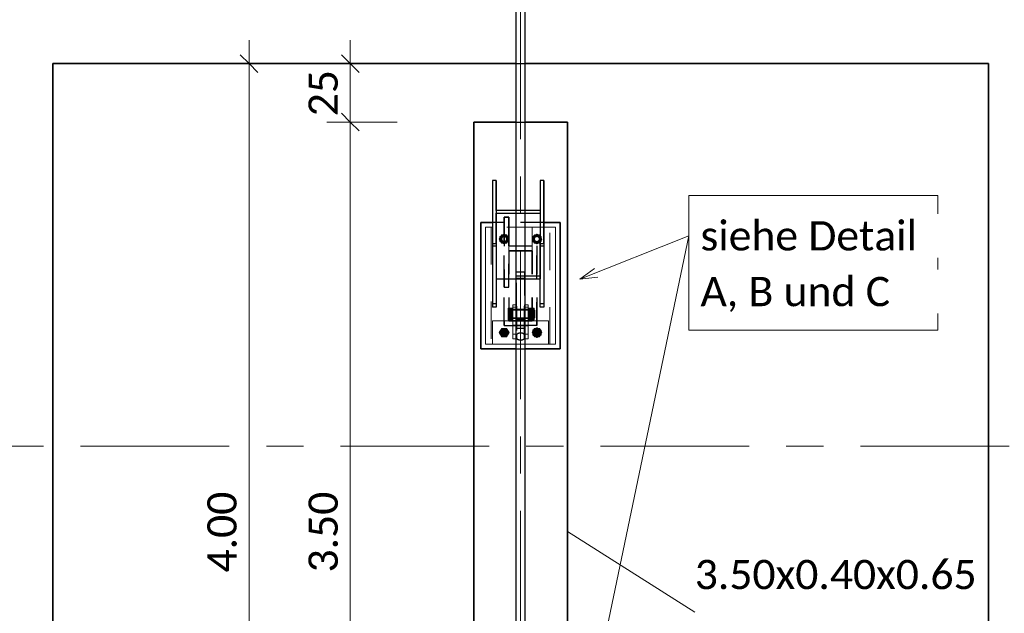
# Model space of a CAD drawing. Header units: metres. Extents: x -3 to 135, y -4 to 27.
# Tile 36 of 81: x 40.42 to 44.63, y 6.05 to 8.59. Entities that reach past the tile are written whole.
import ezdxf

# ---------------------------------------------------------------- set-up
doc = ezdxf.new("R2010")
doc.units = ezdxf.units.M
for name, pattern in [('Rasterlinie', [1.11125, 0.635, -0.15875, 0.15875, -0.15875]), ('Strich', [0.3175, 0.15875, -0.15875]), ('Verdeckt', [0.15, 0.1, -0.05])]:
    doc.linetypes.add(name, pattern=pattern)
for name, color, linetype, lineweight in [('_Verdeckte Linien_', 7, 'Strich', 18), ('A-ANNO-DIMS', 211, 'Continuous', 9), ('A-ANNO-DIMS-50', 211, 'Continuous', 9), ('S-BEAM', 12, 'Continuous', 35), ('S-BEAM-HDLN', 1, 'Verdeckt', 25), ('S-COLS', 52, 'Continuous', 18), ('S-COLS-HDLN', 52, 'Verdeckt', 25), ('S-FNDN', 32, 'Continuous', 35), ('S-FNDN-HDLN', 4, 'Verdeckt', 25), ('S-FNDN-IDEN', 2, 'Continuous', 9), ('S-GRID', 1, 'Continuous', 9), ('Text', 250, 'Continuous', 9), ('Tragwerksverbindungen', 7, 'Continuous', 18)]:
    doc.layers.add(name, color=color, linetype=linetype, lineweight=lineweight)
doc.styles.add('Calibri_1', font='calibri.ttf', dxfattribs={"height": 0.125})
doc.dimstyles.new('DIM25', dxfattribs={"dimscale": 0.3048, "dimtxt": 0.147169, "dimasz": 0.246063, "dimexe": 0.328084, "dimexo": 0.0625, "dimgap": 0.016404, "dimtad": 1, "dimrnd": 0.001, "dimzin": 0, "dimdsep": 46, "dimtxsty": 'Calibri_1', "dimblk1": 'OBLIQUE', "dimblk2": 'OBLIQUE', "dimsah": 1, "dimcen": 0.09, "dimdle": 0.328084, "dimadec": 0, "dimazin": 0, "dimtfac": 1, "dimtdec": 4, "dimtix": 1, "dimtmove": 0, "dimatfit": 3, "dimfxl": 0.656168, "dimfxlon": 1, "dimtvp": 1, "dimtolj": 1, "dimtzin": 0, "dimlwd": 18, "dimlwe": 18, "dimarcsym": 2})
doc.dimstyles.new('DIM25_1', dxfattribs={"dimscale": 0.3048, "dimtxt": 0.147169, "dimasz": 0.246063, "dimexe": 0.328084, "dimexo": 0.0625, "dimgap": 0.016404, "dimtad": 1, "dimdec": 1, "dimlfac": 100, "dimrnd": 0.1, "dimdsep": 46, "dimtxsty": 'Calibri_1', "dimblk1": 'OBLIQUE', "dimblk2": 'OBLIQUE', "dimsah": 1, "dimcen": 0.09, "dimdle": 0.328084, "dimadec": 0, "dimazin": 0, "dimtfac": 1, "dimtdec": 4, "dimtix": 1, "dimtmove": 0, "dimatfit": 3, "dimfxl": 0.656168, "dimfxlon": 1, "dimtvp": 1, "dimtolj": 1, "dimtzin": 0, "dimlwd": 18, "dimlwe": 18, "dimarcsym": 2})

# ---------------------------------------------------------------- blocks, each defined once
blk = doc.blocks.new('SP-TV-Schraube_Mutter_001 - M24-V24-Fundamente Draufsicht')
at = {"layer": 'Tragwerksverbindungen', "linetype": 'Strich'}
blk.add_hatch(color=142, dxfattribs=at).paths.add_polyline_path([(2.4831, 7.2316), (2.5039, 7.2316), (2.5143, 7.2496), (2.5039, 7.2676), (2.4831, 7.2676), (2.4727, 7.2496)])
at = {"layer": '_Verdeckte Linien_'}
for start, end in [(90, 270), (270, 90)]:
    blk.add_arc((2.4935, 7.2496), 0.012, start, end, dxfattribs=at)
at = {"layer": 'Tragwerksverbindungen'}
for p, q in [((2.4831, 7.2676), (2.4727, 7.2496)), ((2.4727, 7.2496), (2.4831, 7.2316)), ((2.5039, 7.2676), (2.4831, 7.2676)), ((2.5143, 7.2496), (2.5039, 7.2676)), ((2.5039, 7.2316), (2.5143, 7.2496)), ((2.4831, 7.2316), (2.5039, 7.2316))]:
    blk.add_line(p, q, dxfattribs=at)
blk = doc.blocks.new('SP-TV-Schraube_Mutter_001 - M24-V11-Fundamente Draufsicht')
at = {"layer": '_Verdeckte Linien_'}
for p, q in [((2.4831, 19.6676), (2.4727, 19.6496)), ((2.5039, 19.6676), (2.4831, 19.6676)), ((2.5143, 19.6496), (2.5039, 19.6676)), ((2.4727, 19.6496), (2.4831, 19.6316)), ((2.4831, 19.6316), (2.5039, 19.6316)), ((2.5039, 19.6316), (2.5143, 19.6496))]:
    blk.add_line(p, q, dxfattribs=at)
for start, end in [(90, 270), (270, 90)]:
    blk.add_arc((2.4935, 19.6496), 0.012, start, end, dxfattribs=at)
blk = doc.blocks.new('SP-TV-Mutter_001 - M24-1093895-Fundamente Draufsicht')
at = {"layer": '_Verdeckte Linien_'}
for radius, start, end in [(0.0162, 360, 180), (0.0162, 180, 360), (0.012, 0, 180), (0.012, 180, 0), (0.0104, 0, 180), (0.0104, 180, 360)]:
    blk.add_arc((0, 0), radius, start, end, dxfattribs=at)
for points in [[(-0.0208, 0), (-0.019, 0.003), (-0.0155, 0.0091), (-0.0121, 0.015), (-0.0104, 0.018)], [(-0.0104, -0.018), (-0.0121, -0.015), (-0.0155, -0.0091), (-0.019, -0.003), (-0.0208, 0)], [(-0.0104, 0.018), (-0.007, 0.018), (-0.0001, 0.018), (0.0069, 0.018), (0.0104, 0.018)], [(0.0104, 0.018), (0.0121, 0.015), (0.0155, 0.0091), (0.019, 0.003), (0.0208, 0)], [(0.0208, 0), (0.0191, -0.003), (0.0156, -0.0089), (0.0121, -0.015), (0.0104, -0.018)], [(0.0104, -0.018), (0.007, -0.018), (0.0001, -0.018), (-0.0069, -0.018), (-0.0104, -0.018)]]:
    blk.add_open_spline(points, degree=3, dxfattribs=at)
blk = doc.blocks.new('Rundstahl Träger - RB 36-V14-Fundamente Draufsicht')
at = {"layer": 'S-BEAM', "lineweight": 25}
for p, q in [((2.5435, 21.8058), (2.5435, 17.6012)), ((2.5835, 17.6012), (2.5835, 21.8058))]:
    blk.add_line(p, q, dxfattribs=at)
for start_param, end_param in [(0, 3.141593), (3.156084, 6.268693)]:
    blk.add_ellipse((2.5635, 21.8058), major_axis=(0.02, 0), ratio=0.649446, start_param=start_param, end_param=end_param, dxfattribs=at)
at = {"layer": 'S-BEAM-HDLN'}
for major_axis, start_param, end_param in [((0.02, 0), 0.014492, 3.127101), ((-0.02, 0), 0, 3.141593)]:
    blk.add_ellipse((2.5635, 17.6012), major_axis=major_axis, ratio=0.649446, start_param=start_param, end_param=end_param, dxfattribs=at)
blk = doc.blocks.new('Rundstahl Träger - RB 36-V15-Fundamente Draufsicht')
at = {"layer": 'S-BEAM', "lineweight": 25}
for p, q in [((2.5435, 19.2329), (2.5435, 15.6139)), ((2.5835, 15.6139), (2.5835, 19.2329))]:
    blk.add_line(p, q, dxfattribs=at)
for start_param, end_param in [(0.012594, 3.128999), (3.141593, 6.283185)]:
    blk.add_ellipse((2.5635, 15.6139), major_axis=(0.02, 0), ratio=0.750552, start_param=start_param, end_param=end_param, dxfattribs=at)
at = {"layer": 'S-BEAM-HDLN'}
for start_param, end_param in [(0, 3.141593), (3.154186, 6.270592)]:
    blk.add_ellipse((2.5635, 19.2329), major_axis=(0.02, 0), ratio=0.750552, start_param=start_param, end_param=end_param, dxfattribs=at)
blk = doc.blocks.new('Öse89 - Öse2-1141323-Fundamente Draufsicht')
at = {"layer": 'S-COLS'}
for p, q in [((2.5435, 44.1283), (2.531, 44.1283)), ((2.531, 44.1283), (2.531, 44.118)), ((2.531, 44.002), (2.531, 44.118)), ((2.5435, 44.118), (2.531, 44.118)), ((2.531, 43.982), (2.531, 44.002)), ((2.531, 44.002), (2.5435, 44.002)), ((2.5435, 43.982), (2.531, 43.982))]:
    blk.add_line(p, q, dxfattribs=at)
at = {"layer": 'S-COLS-HDLN'}
for p, q in [((2.546, 44.1283), (2.5436, 44.1283)), ((2.546, 44.118), (2.5436, 44.118)), ((2.546, 44.118), (2.546, 44.1283)), ((2.546, 44.118), (2.546, 44.002)), ((2.546, 44.1072), (2.531, 44.1072)), ((2.531, 44.0701), (2.546, 44.0701)), ((2.546, 44.0591), (2.531, 44.0591)), ((2.5436, 44.002), (2.546, 44.002)), ((2.546, 44.002), (2.546, 43.982)), ((2.546, 43.982), (2.5436, 43.982))]:
    blk.add_line(p, q, dxfattribs=at)
blk = doc.blocks.new('Lasche richtig46 - Lasche richtig-1141444-Fundamente Draufsicht')
at = {"layer": 'S-COLS-HDLN'}
for p, q in [((2.546, 44.1224), (2.546, 44.2678)), ((2.581, 44.2678), (2.546, 44.2678)), ((2.546, 44.2422), (2.581, 44.2422)), ((2.581, 44.2678), (2.581, 44.1224)), ((2.546, 44.1224), (2.546, 44.028)), ((2.581, 44.028), (2.581, 44.1224)), ((2.581, 44.1072), (2.546, 44.1072)), ((2.546, 44.0701), (2.581, 44.0701)), ((2.581, 44.0637), (2.546, 44.0637)), ((2.546, 44.028), (2.581, 44.028))]:
    blk.add_line(p, q, dxfattribs=at)
blk = doc.blocks.new('Öse95 - Öse2-1141458-Fundamente Draufsicht')
at = {"layer": 'S-COLS'}
for p, q in [((42.596, 7.3688), (42.5835, 7.3688)), ((42.596, 7.3585), (42.596, 7.3688)), ((42.596, 7.3585), (42.5835, 7.3585)), ((42.596, 7.3585), (42.596, 7.243)), ((42.5835, 7.243), (42.596, 7.243)), ((42.596, 7.243), (42.596, 7.2229)), ((42.596, 7.2229), (42.5835, 7.2229))]:
    blk.add_line(p, q, dxfattribs=at)
at = {"layer": 'S-COLS-HDLN'}
for p, q in [((42.5835, 7.3688), (42.581, 7.3688)), ((42.581, 7.3688), (42.581, 7.3585)), ((42.581, 7.243), (42.581, 7.3585)), ((42.5835, 7.3585), (42.581, 7.3585)), ((42.596, 7.3478), (42.581, 7.3478)), ((42.581, 7.3107), (42.596, 7.3107)), ((42.596, 7.2997), (42.581, 7.2997)), ((42.581, 7.2229), (42.581, 7.243)), ((42.581, 7.243), (42.5835, 7.243)), ((42.5835, 7.2229), (42.581, 7.2229))]:
    blk.add_line(p, q, dxfattribs=at)
blk = doc.blocks.new('SP-TV-AP-Rechteck_002 - AP-Rechteck-V26-Fundamente Draufsicht')
at = {"layer": '_Verdeckte Linien_'}
for p, q in [((0.02, 0.25), (-0.02, 0.25)), ((-0.1, -0.25), (0.12, -0.25))]:
    blk.add_line(p, q, dxfattribs=at)
at = {"layer": 'Tragwerksverbindungen'}
for p, q in [((-0.02, 0.25), (-0.15, 0.25)), ((-0.15, 0.25), (-0.15, -0.25)), ((0.15, 0.25), (0.02, 0.25)), ((0.15, -0.25), (0.15, 0.25)), ((-0.15, -0.25), (-0.1, -0.25)), ((0.12, -0.25), (0.15, -0.25))]:
    blk.add_line(p, q, dxfattribs=at)
blk = doc.blocks.new('SP-TV-Schraube_Mutter_001 - M33-V17-Fundamente Draufsicht')
at = {"layer": 'Tragwerksverbindungen', "linetype": 'Strich'}
for points in [[(-0.025, 0), (0, 0), (0, 0.021), (-0.025, 0.021)], [(0, 0), (0.025, 0), (0.025, 0.021), (0, 0.021)], [(-0.025, -0.091), (0, -0.091), (0, -0.065), (-0.025, -0.065), (-0.025, -0.0851)], [(0, -0.0851), (0, -0.091), (0.025, -0.091), (0.025, -0.065), (0, -0.065)], [(-0.0159, -0.091), (-0.0159, -0.0932), (0.0159, -0.0932), (0.0159, -0.091), (-0.0143, -0.091)]]:
    blk.add_hatch(color=142, dxfattribs=at).paths.add_polyline_path(points)
at = {"layer": '_Verdeckte Linien_'}
for p, q in [((-0.0165, 0), (-0.0165, -0.065)), ((0.0165, -0.065), (0.0165, 0))]:
    blk.add_line(p, q, dxfattribs=at)
at = {"layer": 'Tragwerksverbindungen'}
for p, q in [((-0.025, 0.021), (0, 0.021)), ((-0.025, 0.021), (-0.025, 0)), ((0, 0), (-0.025, 0)), ((0, 0.021), (0.025, 0.021)), ((0, 0.021), (0, 0)), ((0.025, 0), (0, 0)), ((0.025, 0.021), (0.025, 0)), ((-0.025, -0.065), (0, -0.065)), ((-0.025, -0.065), (-0.025, -0.091)), ((0, -0.065), (0.025, -0.065)), ((0, -0.065), (0, -0.091)), ((0.025, -0.065), (0.025, -0.091)), ((0, -0.091), (-0.025, -0.091)), ((-0.0165, -0.091), (-0.0165, -0.0932)), ((-0.0165, -0.0932), (0.0165, -0.0932)), ((0.025, -0.091), (0, -0.091)), ((0.0165, -0.0932), (0.0165, -0.091))]:
    blk.add_line(p, q, dxfattribs=at)
blk = doc.blocks.new('SP-TV-Schraube_Mutter_001 - M24-V22-Fundamente Draufsicht')
at = {"layer": '_Verdeckte Linien_'}
for p, q in [((2.6231, 19.6676), (2.6127, 19.6496)), ((2.6439, 19.6676), (2.6231, 19.6676)), ((2.6543, 19.6496), (2.6439, 19.6676)), ((2.6127, 19.6496), (2.6231, 19.6316)), ((2.6231, 19.6316), (2.6439, 19.6316)), ((2.6439, 19.6316), (2.6543, 19.6496))]:
    blk.add_line(p, q, dxfattribs=at)
for start, end in [(90, 270), (270, 90)]:
    blk.add_arc((2.6335, 19.6496), 0.012, start, end, dxfattribs=at)
blk = doc.blocks.new('SP-TV-Schraube_Mutter_001 - M24-V23-Fundamente Draufsicht')
at = {"layer": 'Tragwerksverbindungen', "linetype": 'Strich'}
blk.add_hatch(color=142, dxfattribs=at).paths.add_polyline_path([(2.6439, 19.2316), (2.6543, 19.2496), (2.6439, 19.2676), (2.6231, 19.2676), (2.6127, 19.2496), (2.6231, 19.2316)])
at = {"layer": '_Verdeckte Linien_'}
for start, end in [(90, 270), (270, 90)]:
    blk.add_arc((2.6335, 19.2496), 0.012, start, end, dxfattribs=at)
at = {"layer": 'Tragwerksverbindungen'}
for p, q in [((2.6231, 19.2676), (2.6127, 19.2496)), ((2.6127, 19.2496), (2.6231, 19.2316)), ((2.6439, 19.2676), (2.6231, 19.2676)), ((2.6543, 19.2496), (2.6439, 19.2676)), ((2.6439, 19.2316), (2.6543, 19.2496)), ((2.6231, 19.2316), (2.6439, 19.2316))]:
    blk.add_line(p, q, dxfattribs=at)
blk = doc.blocks.new('SP-TV-Mutter_001 - M24-1128538-Fundamente Draufsicht')
at = {"layer": '_Verdeckte Linien_'}
for radius, start, end in [(0.0162, 360, 180), (0.0162, 180, 360), (0.012, 0, 180), (0.012, 180, 0), (0.0104, 0, 180), (0.0104, 180, 360)]:
    blk.add_arc((0, 0), radius, start, end, dxfattribs=at)
for points in [[(-0.0208, 0), (-0.019, 0.003), (-0.0155, 0.0091), (-0.0121, 0.015), (-0.0104, 0.018)], [(-0.0104, 0.018), (-0.0069, 0.018), (0.0001, 0.018), (0.007, 0.018), (0.0104, 0.018)], [(0.0104, 0.018), (0.0121, 0.015), (0.0156, 0.0089), (0.0191, 0.003), (0.0208, 0)], [(-0.0104, -0.018), (-0.0121, -0.015), (-0.0155, -0.0091), (-0.019, -0.003), (-0.0208, 0)], [(0.0104, -0.018), (0.0069, -0.018), (-0.0001, -0.018), (-0.007, -0.018), (-0.0104, -0.018)], [(0.0208, 0), (0.019, -0.003), (0.0155, -0.0091), (0.0121, -0.015), (0.0104, -0.018)]]:
    blk.add_open_spline(points, degree=3, dxfattribs=at)
blk = doc.blocks.new('SP-TV-AP-Rechteck_002 - AP-Rechteck-1128539-Fundamente Draufsicht')
at = {"layer": '_Verdeckte Linien_'}
for p, q in [((0.05, 0.05), (-0.05, 0.05)), ((-0.05, 0.05), (-0.05, -0.05)), ((0.05, -0.05), (0.05, 0.05)), ((-0.05, -0.05), (0.05, -0.05))]:
    blk.add_line(p, q, dxfattribs=at)
blk = doc.blocks.new('SP-TV-AP-Rechteck_002 - AP-Rechteck-1128540-Fundamente Draufsicht')
at = {"layer": '_Verdeckte Linien_'}
for p, q in [((0.125, 0.25), (-0.125, 0.25)), ((-0.125, 0.25), (-0.125, -0.25)), ((0.125, -0.25), (0.125, 0.25)), ((-0.125, -0.25), (0.125, -0.25))]:
    blk.add_line(p, q, dxfattribs=at)
blk = doc.blocks.new('DIMBLOCK112-Fundamente Draufsicht')
at = {"layer": 'A-ANNO-DIMS-50', "lineweight": 35}
for p, q in [((41.8354, 8.1493), (41.7979, 8.1868)), ((41.8354, 8.1493), (41.8729, 8.1118)), ((41.8354, 4.6493), (41.7979, 4.6868)), ((41.8354, 4.6493), (41.8729, 4.6118))]:
    blk.add_line(p, q, dxfattribs=at)
at = {"layer": 'A-ANNO-DIMS-50', "lineweight": 18}
for p, q in [((41.8354, 8.1493), (41.7354, 8.1493)), ((41.8354, 4.6493), (41.8354, 8.1493)), ((41.8354, 8.1493), (42.0354, 8.1493)), ((41.8354, 4.6493), (41.7354, 4.6493)), ((41.8354, 4.6493), (42.0354, 4.6493))]:
    blk.add_line(p, q, dxfattribs=at)
at = {"layer": 'A-ANNO-DIMS-50', "color": 0, "lineweight": 18, "insert": (41.6571, 6.2242), "char_height": 0.125, "width": 0.420292, "attachment_point": 1, "rotation": 90, "line_spacing_factor": 1.158048, "style": 'Calibri_1'}
blk.add_mtext('3.50', dxfattribs=at)
blk = doc.blocks.new('_Oblique')
at = {"color": 0, "linetype": 'ByBlock', "lineweight": -2}
blk.add_line((-0.5, -0.5), (0.5, 0.5), dxfattribs=at)
blk = doc.blocks.new('DIMBLOCK113-Fundamente Draufsicht')
at = {"layer": 'A-ANNO-DIMS-50', "lineweight": 18}
for p, q in [((41.8354, 8.1493), (41.8354, 8.4993)), ((41.8354, 8.3993), (41.6354, 8.3993)), ((41.8354, 8.3993), (41.9354, 8.3993)), ((41.8354, 8.1493), (41.7354, 8.1493)), ((41.8354, 8.1493), (42.0354, 8.1493))]:
    blk.add_line(p, q, dxfattribs=at)
at = {"layer": 'A-ANNO-DIMS-50', "lineweight": 35}
for p, q in [((41.8354, 8.3993), (41.7979, 8.4368)), ((41.8354, 8.3993), (41.8729, 8.3618)), ((41.8354, 8.1493), (41.7979, 8.1868)), ((41.8354, 8.1493), (41.8729, 8.1118))]:
    blk.add_line(p, q, dxfattribs=at)
at = {"layer": 'A-ANNO-DIMS-50', "color": 0, "lineweight": 18, "insert": (41.6571, 8.1742), "char_height": 0.125, "width": 0.240167, "attachment_point": 1, "rotation": 90, "line_spacing_factor": 1.158048, "style": 'Calibri_1'}
blk.add_mtext('25', dxfattribs=at)
blk = doc.blocks.new('DIMBLOCK114-Fundamente Draufsicht')
at = {"layer": 'A-ANNO-DIMS-50', "lineweight": 18}
for p, q in [((41.4027, 4.2993), (41.4027, 8.4993)), ((41.4027, 8.3993), (41.2027, 8.3993)), ((41.4027, 8.3993), (41.5027, 8.3993)), ((41.4027, 4.3993), (41.2027, 4.3993)), ((41.4027, 4.3993), (41.5027, 4.3993))]:
    blk.add_line(p, q, dxfattribs=at)
at = {"layer": 'A-ANNO-DIMS-50', "lineweight": 35}
for p, q in [((41.4027, 8.3993), (41.3652, 8.4368)), ((41.4027, 8.3993), (41.4402, 8.3618)), ((41.4027, 4.3993), (41.3652, 4.4368)), ((41.4027, 4.3993), (41.4402, 4.3618))]:
    blk.add_line(p, q, dxfattribs=at)
at = {"layer": 'A-ANNO-DIMS-50', "color": 0, "lineweight": 18, "insert": (41.2244, 6.2242), "char_height": 0.125, "width": 0.420292, "attachment_point": 1, "rotation": 90, "line_spacing_factor": 1.158048, "style": 'Calibri_1'}
blk.add_mtext('4.00', dxfattribs=at)

msp = doc.modelspace()

# ---------------------------------------------------------------- linework, layer by layer
at = {"layer": 'S-BEAM', "lineweight": 25}
for p, q in [((42.4595, 7.8995), (42.4435, 7.8995)), ((42.4435, 7.8995), (42.4435, 7.6309)), ((42.4435, 7.8995), (42.4435, 7.6194)), ((42.4595, 7.771), (42.4595, 7.8995)), ((42.4595, 7.8995), (42.4595, 7.771)), ((42.6635, 7.8995), (42.6475, 7.8995)), ((42.6475, 7.8995), (42.6475, 7.771)), ((42.6475, 7.8995), (42.6475, 7.771)), ((42.6635, 7.6309), (42.6635, 7.8995)), ((42.6635, 7.8995), (42.6635, 7.6194)), ((42.5435, 7.771), (42.4595, 7.771)), ((42.4595, 7.6309), (42.4595, 7.7594)), ((42.4595, 7.7594), (42.5435, 7.7594)), ((42.4595, 7.7594), (42.4595, 7.4793)), ((42.6475, 7.771), (42.5835, 7.771)), ((42.5835, 7.7594), (42.6475, 7.7594)), ((42.6475, 7.7594), (42.6475, 7.6309)), ((42.6475, 7.7594), (42.6475, 7.4793)), ((42.4435, 7.6309), (42.4595, 7.6309)), ((42.4435, 7.6309), (42.4435, 7.3584)), ((42.4595, 7.6309), (42.4595, 7.3584)), ((42.6475, 7.6309), (42.6635, 7.6309)), ((42.6475, 7.3584), (42.6475, 7.6309)), ((42.6635, 7.6309), (42.6635, 7.3584)), ((42.4595, 7.4793), (42.5435, 7.4793)), ((42.5835, 7.4793), (42.6475, 7.4793)), ((42.4595, 7.3584), (42.4435, 7.3584)), ((42.6635, 7.3584), (42.6475, 7.3584))]:
    msp.add_line(p, q, dxfattribs=at)
at = {"layer": 'S-BEAM-HDLN'}
for p, q in [((42.4595, 7.771), (42.4595, 7.7594)), ((42.4595, 7.7709), (42.4595, 7.7594)), ((42.5835, 7.771), (42.5436, 7.771)), ((42.5436, 7.7594), (42.5835, 7.7594)), ((42.6475, 7.771), (42.6475, 7.7594)), ((42.6475, 7.7709), (42.6475, 7.7594)), ((42.4595, 7.6194), (42.4435, 7.6194)), ((42.6635, 7.6194), (42.6475, 7.6194)), ((42.6475, 7.4909), (42.4595, 7.4909)), ((42.5436, 7.4793), (42.5835, 7.4793)), ((42.4435, 7.3738), (42.4595, 7.3738)), ((42.6475, 7.3738), (42.6635, 7.3738))]:
    msp.add_line(p, q, dxfattribs=at)
at = {"layer": 'S-FNDN'}
for p, q in [((40.5635, 8.3993), (42.5435, 8.3993)), ((40.5635, 4.3993), (40.5635, 8.3993)), ((42.5835, 8.3993), (44.5635, 8.3993)), ((44.5635, 8.3993), (44.5635, 4.3993)), ((42.3635, 8.1493), (42.5435, 8.1493)), ((42.3635, 4.6493), (42.3635, 8.1493)), ((42.5835, 8.1493), (42.7635, 8.1493)), ((42.7635, 8.1493), (42.7635, 4.6493)), ((42.3935, 7.7196), (42.3935, 7.1796)), ((42.4435, 7.7196), (42.3935, 7.7196)), ((42.7335, 7.7196), (42.6635, 7.7196)), ((42.7335, 7.1796), (42.7335, 7.7196)), ((42.3935, 7.1796), (42.5435, 7.1796)), ((42.5835, 7.1796), (42.7335, 7.1796))]:
    msp.add_line(p, q, dxfattribs=at)
at = {"layer": 'S-FNDN-HDLN'}
for p, q in [((42.5436, 8.3993), (42.5835, 8.3993)), ((42.5436, 8.1493), (42.5835, 8.1493)), ((42.4935, 7.7196), (42.4436, 7.7196)), ((42.5135, 7.7437), (42.4935, 7.7437)), ((42.4935, 7.7437), (42.4935, 7.7196)), ((42.4935, 7.7196), (42.4935, 7.7437)), ((42.4935, 7.7437), (42.5135, 7.7437)), ((42.4935, 7.4437), (42.4935, 7.7196)), ((42.4935, 7.2796), (42.4935, 7.7196)), ((42.4935, 7.7196), (42.4935, 7.4437)), ((42.5135, 7.7196), (42.5135, 7.7437)), ((42.5135, 7.7437), (42.5135, 7.7196)), ((42.5135, 7.7196), (42.5135, 7.6204)), ((42.5135, 7.7196), (42.5135, 7.6204)), ((42.5135, 7.6204), (42.5135, 7.7196)), ((42.6635, 7.7196), (42.5135, 7.7196)), ((42.5135, 7.6204), (42.6335, 7.6204)), ((42.5135, 7.6204), (42.6335, 7.6204)), ((42.6335, 7.6204), (42.6335, 7.6196)), ((42.6335, 7.6204), (42.6335, 7.6196)), ((42.6335, 7.6196), (42.6335, 7.5996)), ((42.6335, 7.2796), (42.6335, 7.6196)), ((42.6335, 7.6196), (42.6335, 7.5996)), ((42.5135, 7.4437), (42.5135, 7.5996)), ((42.5135, 7.5996), (42.6135, 7.5996)), ((42.6135, 7.5996), (42.5135, 7.5996)), ((42.5135, 7.5996), (42.5135, 7.2996)), ((42.6135, 7.2996), (42.6135, 7.5996)), ((42.6135, 7.5996), (42.6135, 7.2996)), ((42.6335, 7.5996), (42.6335, 7.2996)), ((42.6335, 7.5996), (42.6335, 7.2996)), ((42.4935, 7.4437), (42.5135, 7.4437)), ((42.4935, 7.2996), (42.4935, 7.4437)), ((42.4935, 7.2996), (42.4935, 7.2796)), ((42.4935, 7.2796), (42.4935, 7.2996)), ((42.6135, 7.2996), (42.4935, 7.2996)), ((42.5135, 7.2996), (42.6135, 7.2996)), ((42.6335, 7.2996), (42.6335, 7.2796)), ((42.6335, 7.2996), (42.6335, 7.2796)), ((42.4935, 7.2793), (42.4935, 7.2796)), ((42.4935, 7.2796), (42.6335, 7.2796)), ((42.6335, 7.2796), (42.4935, 7.2796)), ((42.6335, 7.2793), (42.4935, 7.2793)), ((42.6335, 7.2796), (42.6335, 7.2793)), ((42.5436, 7.1796), (42.5835, 7.1796))]:
    msp.add_line(p, q, dxfattribs=at)
at = {"layer": 'S-FNDN-IDEN'}
msp.add_line((42.7635, 6.3993), (43.3081, 6.055), dxfattribs=at)
at = {"layer": 'S-GRID', "linetype": 'Rasterlinie'}
for p, q in [((42.5635, 25.3796), (42.5635, -0.0229)), ((-2.6557, 6.7635), (47.2152, 6.7635))]:
    msp.add_line(p, q, dxfattribs=at)
at = {"layer": 'Text'}
for p, q in [((42.8168, 7.4777), (43.2826, 7.6631)), ((42.849, 5.588), (43.2826, 7.6631)), ((42.8168, 7.4777), (42.8791, 7.5241)), ((42.8168, 7.4777), (42.8939, 7.4868))]:
    msp.add_line(p, q, dxfattribs=at)
at = {"layer": 'Text', "flags": 128}
msp.add_lwpolyline([(43.2826, 7.8358), (44.3474, 7.8358), (44.3474, 7.2593), (43.2826, 7.2593)], close=True, dxfattribs=at)

# ---------------------------------------------------------------- block references
at = {"layer": '_Verdeckte Linien_'}
for name, p, rotation in [('SP-TV-AP-Rechteck_002 - AP-Rechteck-V26-Fundamente Draufsicht', (42.5635, 7.4496), 180), ('SP-TV-AP-Rechteck_002 - AP-Rechteck-1128540-Fundamente Draufsicht', (42.5635, 7.4496), 180), ('SP-TV-Mutter_001 - M24-1093895-Fundamente Draufsicht', (42.4935, 7.6496), 270.0000000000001), ('SP-TV-Mutter_001 - M24-1093895-Fundamente Draufsicht', (42.4935, 7.6496), 270.0000000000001), ('SP-TV-AP-Rechteck_002 - AP-Rechteck-1128539-Fundamente Draufsicht', (42.5635, 7.6496), 180), ('SP-TV-Mutter_001 - M24-1128538-Fundamente Draufsicht', (42.6335, 7.6496), 89.99999999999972), ('SP-TV-Mutter_001 - M24-1128538-Fundamente Draufsicht', (42.6335, 7.6496), 89.99999999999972), ('SP-TV-Schraube_Mutter_001 - M33-V17-Fundamente Draufsicht', (42.531, 7.3291), 89.99999999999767), ('SP-TV-AP-Rechteck_002 - AP-Rechteck-1128539-Fundamente Draufsicht', (42.4935, 7.2496), 180), ('SP-TV-AP-Rechteck_002 - AP-Rechteck-1128539-Fundamente Draufsicht', (42.6335, 7.2496), 180), ('SP-TV-Mutter_001 - M24-1128538-Fundamente Draufsicht', (42.6335, 7.2496), 89.99999999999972), ('SP-TV-Mutter_001 - M24-1128538-Fundamente Draufsicht', (42.6335, 7.2496), 89.99999999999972)]:
    msp.add_blockref(name, p, dxfattribs=dict(at, rotation=rotation))
for name, p in [('SP-TV-Schraube_Mutter_001 - M24-V11-Fundamente Draufsicht', (40, -12)), ('SP-TV-Schraube_Mutter_001 - M24-V22-Fundamente Draufsicht', (40, -12)), ('SP-TV-Schraube_Mutter_001 - M24-V24-Fundamente Draufsicht', (40, 0)), ('SP-TV-Schraube_Mutter_001 - M24-V23-Fundamente Draufsicht', (40, -12))]:
    msp.add_blockref(name, p, dxfattribs=at)
at = {"layer": 'S-BEAM-HDLN'}
for name in ['Rundstahl Träger - RB 36-V14-Fundamente Draufsicht', 'Rundstahl Träger - RB 36-V15-Fundamente Draufsicht']:
    msp.add_blockref(name, (40, -12), dxfattribs=at)
at = {"layer": 'S-COLS-HDLN'}
for name, p in [('Lasche richtig46 - Lasche richtig-1141444-Fundamente Draufsicht', (40, -36.7594)), ('Öse89 - Öse2-1141323-Fundamente Draufsicht', (40, -36.7594)), ('Öse95 - Öse2-1141458-Fundamente Draufsicht', (0, 0))]:
    msp.add_blockref(name, p, dxfattribs=at)

# ---------------------------------------------------------------- texts
at = {"layer": 'S-FNDN-IDEN', "insert": (43.3081, 6.2781), "char_height": 0.125, "width": 1.471097, "attachment_point": 1, "style": 'Calibri_1'}
msp.add_mtext('3.50x0.40x0.65', dxfattribs=at)

# ---------------------------------------------------------------- dimensions: what is measured, and where the dimension line sits
at = {"layer": 'A-ANNO-DIMS', "lineweight": 18}
for base, p1, p2, dimstyle, override, picture, middle in [((41.4027, 8.3993), (41.2027, 4.3993), (41.2027, 8.3993), 'DIM25', {"dimpost": '<>', "dimfxl": 4}, 'DIMBLOCK114-Fundamente Draufsicht', (41.3336, 6.3993)), ((41.8354, 8.3993), (42.0354, 8.1493), (41.6354, 8.3993), 'DIM25_1', {"dimpost": '<>', "dimfxl": 0.471699}, 'DIMBLOCK113-Fundamente Draufsicht', (41.7664, 8.2743)), ((41.8354, 8.1493), (42.0354, 4.6493), (42.0354, 8.1493), 'DIM25', {"dimpost": '<>', "dimfxl": 3.5}, 'DIMBLOCK112-Fundamente Draufsicht', (41.7664, 6.3993))]:
    dim = msp.add_linear_dim(base=base, p1=p1, p2=p2, angle=90, dimstyle=dimstyle, override=override, dxfattribs=at)
    dim.commit()
    dim.dimension.update_dxf_attribs({"geometry": picture, "text_midpoint": middle})

# ---------------------------------------------------------------- next in the draw order: texts
at = {"layer": 'Text', "color": 7, "char_height": 0.125, "attachment_point": 1, "style": 'Calibri_1', "bg_fill": 3, "box_fill_scale": 1.25, "bg_fill_color": 256, "bg_fill_true_color": 13158600, "bg_fill_transparency": 0}
for s, insert, width in [('siehe Detail', (43.3326, 7.7256), 1.122362), ('A, B und C ', (43.3326, 7.4875), 1.030168)]:
    msp.add_mtext(s, dxfattribs=dict(at, insert=insert, width=width))

doc.saveas('drawing.dxf')
